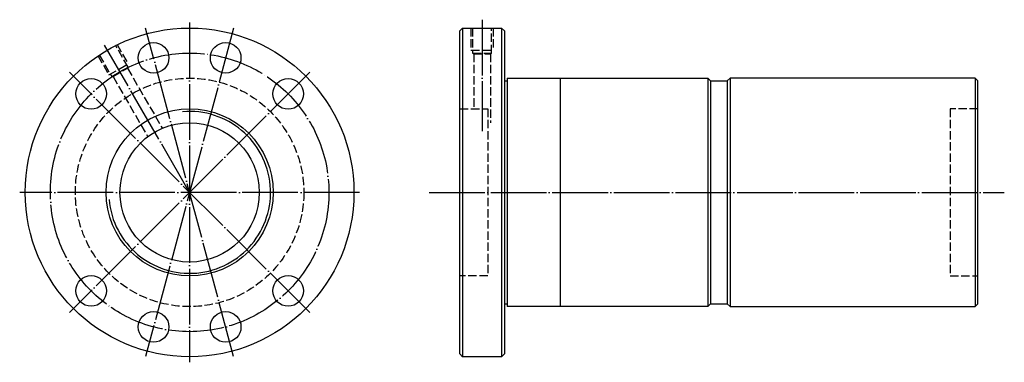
# Model space of a CAD drawing. Header units: millimetres. Extents: x -56 to 297, y 139 to 262.
import ezdxf

# ---------------------------------------------------------------- set-up
doc = ezdxf.new("R2010")
doc.units = ezdxf.units.MM
for name, pattern in [('CENTER', [22, 20, -1, 0, -1]), ('DASHED', [4, 3, -1]), ('THIN', [200000, 200000, 0])]:
    doc.linetypes.add(name, pattern=pattern)
doc.layers.add('NT', color=7, linetype='Continuous')

msp = doc.modelspace()

# ---------------------------------------------------------------- linework, layer by layer
at = {"layer": 'NT', "color": 3, "linetype": 'CENTER'}
for p, q in [((110, 262), (110, 222)), ((20.79, 258.92), (-10.79, 141.08)), ((20.79, 141.08), (-10.79, 258.92)), ((5, 261), (5, 139)), ((5, 200), (-25.5, 252.83)), ((48.13, 243.13), (-38.13, 156.87)), ((48.13, 156.87), (-38.13, 243.13)), ((66, 200), (-56, 200)), ((91, 200), (297.45, 200))]:
    msp.add_line(p, q, dxfattribs=at)
at = {"layer": 'NT', "color": 16, "linetype": 'Continuous'}
for p, q in [((102, 258), (103, 259)), ((103, 259), (117, 259)), ((103, 259), (103, 141)), ((117, 259), (118, 258)), ((117, 259), (117, 141)), ((102, 142), (102, 258)), ((118, 258), (118, 142)), ((119, 241), (119, 159)), ((119, 241), (191, 241)), ((138, 241), (138, 159)), ((191, 241), (192, 240)), ((191, 241), (191, 159)), ((199, 241), (198, 240)), ((287, 241), (199, 241)), ((199, 241), (199, 159)), ((287, 241), (287, 159)), ((287, 241), (288, 240)), ((118, 240), (119, 240)), ((192, 240), (192, 160)), ((192, 240), (198, 240)), ((198, 240), (198, 160)), ((288, 160), (288, 240)), ((118, 160), (119, 160)), ((192, 160), (191, 159)), ((192, 160), (198, 160)), ((198, 160), (199, 159)), ((287, 159), (288, 160)), ((191, 159), (119, 159)), ((199, 159), (287, 159)), ((103, 141), (102, 142)), ((118, 142), (117, 141)), ((117, 141), (103, 141))]:
    msp.add_line(p, q, dxfattribs=at)
at = {"layer": 'NT', "color": 1, "linetype": 'DASHED'}
for p, q in [((106, 259), (106, 251)), ((114, 259), (114, 251)), ((-21.04, 253.1), (-17.04, 246.17)), ((106, 251), (114, 251)), ((-27.96, 249.1), (-23.96, 242.17)), ((106.6, 250), (113.4, 250)), ((107, 249.77), (107, 230)), ((113, 249.77), (113, 225)), ((-23.96, 242.17), (-17.04, 246.17)), ((-22.94, 241.6), (-17.06, 245)), ((-17.29, 244.6), (-4.9, 223.15)), ((-22.48, 241.6), (-10.01, 219.99)), ((102, 230), (112, 230)), ((112, 230), (112, 170)), ((288, 230), (278, 230)), ((278, 230), (278, 170)), ((112, 170), (102, 170)), ((278, 170), (288, 170))]:
    msp.add_line(p, q, dxfattribs=at)
for points in [[(106.6, 259), (106.6, 250), (107, 249.77), (113, 249.77), (113.4, 250), (113.4, 259)], [(-27.44, 249.4), (-22.94, 241.6), (-22.48, 241.6), (-17.29, 244.6), (-17.06, 245), (-21.56, 252.8)]]:
    msp.add_lwpolyline(points, dxfattribs=at)
at = {"layer": 'NT', "color": 16, "linetype": 'Continuous'}
for centre, radius in [((5, 200), 59), ((-7.94, 248.3), 5.5), ((17.94, 248.3), 5.5), ((-30.36, 235.36), 5.5), ((40.36, 235.36), 5.5), ((5, 200), 30), ((5, 200), 25), ((-30.36, 164.64), 5.5), ((40.36, 164.64), 5.5), ((-7.94, 151.7), 5.5), ((17.94, 151.7), 5.5)]:
    msp.add_circle(centre, radius, dxfattribs=at)
at = {"layer": 'NT', "color": 3, "linetype": 'CENTER'}
msp.add_circle((5, 200), 50, dxfattribs=at)
at = {"layer": 'NT', "color": 1, "linetype": 'DASHED'}
msp.add_circle((5, 200), 41, dxfattribs=at)
at = {"layer": 'NT', "color": 5, "linetype": 'THIN'}
msp.add_arc((5, 200), 29.05, 185, 95, dxfattribs=at)

doc.saveas('drawing.dxf')
